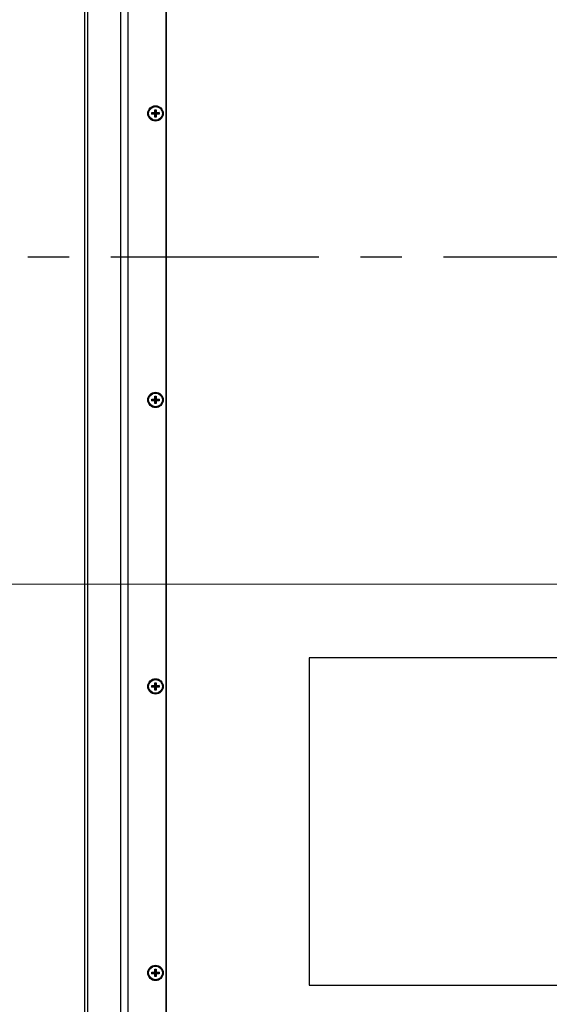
# Model space of a CAD drawing. Header units: millimetres. Extents: x 0 to 844, y -2 to 552.
# Tile 52 of 151: x 555 to 588, y 195 to 255. Entities that reach past the tile are written whole.
import ezdxf

# ---------------------------------------------------------------- set-up
doc = ezdxf.new("R2010")
doc.units = ezdxf.units.MM
doc.linetypes.add('CENTERX2', pattern=[20.32, 12.7, -2.54, 2.54, -2.54])
doc.styles.add('SLDTEXTSTYLE0', font='GOTHIC.TTF', dxfattribs={"width": 0.913})
doc.styles.get("Standard").update_dxf_attribs({"font": 'GOTHIC.TTF'})
doc.dimstyles.new('SLDDIMSTYLE3', dxfattribs={"dimtxt": 0.18, "dimasz": 3.9624, "dimexe": 0, "dimexo": 0.0625, "dimgap": 0, "dimtad": 0, "dimtih": 1, "dimtoh": 1, "dimdec": 0, "dimrnd": 1e-09, "dimzin": 0, "dimdsep": 46, "dimtxsty": 'STANDARD', "dimsah": 1, "dimcen": 0.09, "dimadec": 0, "dimazin": 0, "dimtfac": 3.9624, "dimtdec": 0, "dimtofl": 0, "dimtmove": 0, "dimatfit": 3, "dimfxl": 1, "dimfrac": 2, "dimtolj": 1, "dimtzin": 0, "dimarcsym": 0})
doc.dimstyles.new('SLDDIMSTYLE4', dxfattribs={"dimtxt": 3.5, "dimasz": 3.9624, "dimexe": 0, "dimexo": 0.0625, "dimgap": 0.875, "dimtad": 0, "dimtih": 1, "dimtoh": 1, "dimdec": 1, "dimlfac": 10, "dimrnd": 1e-09, "dimzin": 4, "dimdsep": 46, "dimtxsty": 'SLDTEXTSTYLE0', "dimsah": 1, "dimcen": 0.09, "dimadec": 0, "dimazin": 1, "dimtfac": 1, "dimtdec": 1, "dimtmove": 0, "dimatfit": 0, "dimfxl": 1, "dimfrac": 2, "dimtolj": 1, "dimtzin": 12, "dimarcsym": 0})
doc.dimstyles.new('SLDDIMSTYLE6', dxfattribs={"dimtxt": 3.5, "dimasz": 3.9624, "dimexe": 0, "dimexo": 0.0625, "dimgap": 0.875, "dimtad": 0, "dimtih": 1, "dimtoh": 1, "dimdec": 1, "dimlfac": 10, "dimrnd": 1e-09, "dimzin": 4, "dimdsep": 46, "dimtxsty": 'SLDTEXTSTYLE0', "dimsah": 1, "dimcen": 0.09, "dimadec": 0, "dimazin": 1, "dimtfac": 1, "dimtdec": 1, "dimtofl": 0, "dimtmove": 0, "dimatfit": 3, "dimfxl": 1, "dimfrac": 2, "dimtolj": 1, "dimtzin": 12, "dimarcsym": 0})

# ---------------------------------------------------------------- blocks, each defined once
blk = doc.blocks.new('_D_11')
at = {"color": 7, "linetype": 'Continuous', "lineweight": 0}
for p, q in [((545.882, 260.325), (545.882, 273.025)), ((641.076, 260.325), (542.707, 260.325)), ((541.357, 255.433), (540.29, 255.433)), ((540.29, 255.433), (540.29, 249.877)), ((550.408, 255.433), (551.475, 255.433)), ((551.475, 255.433), (551.475, 249.877)), ((540.29, 249.877), (541.357, 249.877)), ((551.475, 249.877), (550.408, 249.877)), ((545.882, 240.325), (545.882, 227.625))]:
    blk.add_line(p, q, dxfattribs=at)
at = {"color": 7, "linetype": 'Continuous', "lineweight": 18}
for points in [[(545.882, 260.325), (546.543, 264.288), (545.222, 264.288)], [(545.882, 240.325), (545.222, 236.363), (546.543, 236.363)]]:
    blk.add_solid(points, dxfattribs=at)
at = {"color": 7, "linetype": 'Continuous', "lineweight": 18, "char_height": 3.5, "attachment_point": 1, "style": 'SLDTEXTSTYLE0'}
for s, insert in [('7.87', (541.357, 254.348)), ('200.0', (540.064, 249.111))]:
    blk.add_mtext(s, dxfattribs=dict(at, insert=insert))
blk = doc.blocks.new('_D_18')
at = {"color": 7, "linetype": 'Continuous', "lineweight": 0}
for p, q in [((641.076, 260.325), (526.72, 260.325)), ((529.895, 260.325), (529.895, 245.05)), ((524.077, 244.339), (523.01, 244.339)), ((523.01, 244.339), (523.01, 238.782)), ((535.714, 244.339), (536.78, 244.339)), ((536.78, 244.339), (536.78, 238.782)), ((523.01, 238.782), (524.077, 238.782)), ((536.78, 238.782), (535.714, 238.782)), ((529.895, 220.325), (529.895, 233.546)), ((641.076, 220.325), (526.72, 220.325))]:
    blk.add_line(p, q, dxfattribs=at)
at = {"color": 7, "linetype": 'Continuous', "lineweight": 18}
for points in [[(529.895, 260.325), (529.235, 256.363), (530.556, 256.363)], [(529.895, 220.325), (530.556, 224.288), (529.235, 224.288)]]:
    blk.add_solid(points, dxfattribs=at)
at = {"color": 7, "linetype": 'Continuous', "lineweight": 18, "char_height": 3.5, "attachment_point": 1, "style": 'SLDTEXTSTYLE0'}
for s, insert in [('15.75', (524.077, 243.253)), ('400.0', (524.077, 238.016))]:
    blk.add_mtext(s, dxfattribs=dict(at, insert=insert))

msp = doc.modelspace()

# ---------------------------------------------------------------- linework, layer by layer
at = {"color": 7, "linetype": 'Continuous', "lineweight": 25}
for p, q in [((559.306, 304.615), (559.306, 176.035)), ((559.492, 304.429), (559.492, 176.221)), ((561.508, 302.413), (561.508, 178.237)), ((561.957, 301.964), (561.957, 178.686)), ((564.281, 299.641), (564.281, 181.01)), ((564.306, 299.615), (564.306, 181.035)), ((563.433, 249.123), (563.608, 249.123)), ((563.433, 249.027), (563.433, 249.123)), ((563.433, 249.123), (563.632, 249.099)), ((563.433, 249.027), (563.632, 249.051)), ((563.608, 249.027), (563.433, 249.027)), ((563.608, 249.298), (563.704, 249.298)), ((563.608, 249.123), (563.608, 249.298)), ((563.608, 249.298), (563.632, 249.099)), ((563.608, 249.123), (563.632, 249.099)), ((563.608, 248.852), (563.632, 249.051)), ((563.632, 249.051), (563.608, 249.027)), ((563.608, 248.852), (563.608, 249.027)), ((563.632, 249.099), (563.68, 249.099)), ((563.632, 249.051), (563.632, 249.099)), ((563.68, 249.051), (563.632, 249.051)), ((563.704, 249.298), (563.68, 249.099)), ((563.68, 249.099), (563.704, 249.123)), ((563.879, 249.123), (563.68, 249.099)), ((563.68, 249.099), (563.68, 249.051)), ((563.704, 249.027), (563.68, 249.051)), ((563.879, 249.027), (563.68, 249.051)), ((563.704, 248.852), (563.68, 249.051)), ((563.704, 249.298), (563.704, 249.123)), ((563.704, 249.123), (563.879, 249.123)), ((563.704, 249.027), (563.704, 248.852)), ((563.879, 249.027), (563.704, 249.027)), ((563.879, 249.123), (563.879, 249.027)), ((563.704, 248.852), (563.608, 248.852)), ((563.433, 231.623), (563.608, 231.623)), ((563.433, 231.527), (563.433, 231.623)), ((563.433, 231.623), (563.632, 231.599)), ((563.433, 231.527), (563.632, 231.551)), ((563.608, 231.798), (563.704, 231.798)), ((563.608, 231.623), (563.608, 231.798)), ((563.608, 231.798), (563.632, 231.599)), ((563.608, 231.623), (563.632, 231.599)), ((563.632, 231.551), (563.608, 231.527)), ((563.608, 231.352), (563.632, 231.551)), ((563.632, 231.551), (563.632, 231.599)), ((563.632, 231.599), (563.68, 231.599)), ((563.68, 231.551), (563.632, 231.551)), ((563.704, 231.798), (563.68, 231.599)), ((563.68, 231.599), (563.704, 231.623)), ((563.879, 231.623), (563.68, 231.599)), ((563.68, 231.599), (563.68, 231.551)), ((563.704, 231.527), (563.68, 231.551)), ((563.879, 231.527), (563.68, 231.551)), ((563.704, 231.352), (563.68, 231.551)), ((563.704, 231.798), (563.704, 231.623)), ((563.704, 231.623), (563.879, 231.623)), ((563.879, 231.623), (563.879, 231.527)), ((563.608, 231.527), (563.433, 231.527)), ((563.608, 231.352), (563.608, 231.527)), ((563.704, 231.352), (563.608, 231.352)), ((563.704, 231.527), (563.704, 231.352)), ((563.879, 231.527), (563.704, 231.527)), ((573.046, 215.825), (573.046, 195.825)), ((599.846, 215.825), (573.046, 215.825)), ((563.433, 214.123), (563.608, 214.123)), ((563.433, 214.027), (563.433, 214.123)), ((563.433, 214.123), (563.632, 214.099)), ((563.608, 214.298), (563.704, 214.298)), ((563.608, 214.123), (563.608, 214.298)), ((563.608, 214.298), (563.632, 214.099)), ((563.608, 214.123), (563.632, 214.099)), ((563.704, 214.298), (563.68, 214.099)), ((563.68, 214.099), (563.704, 214.123)), ((563.879, 214.123), (563.68, 214.099)), ((563.704, 214.298), (563.704, 214.123)), ((563.704, 214.123), (563.879, 214.123)), ((563.879, 214.123), (563.879, 214.027)), ((563.433, 214.027), (563.632, 214.051)), ((563.608, 214.027), (563.433, 214.027)), ((563.632, 214.051), (563.608, 214.027)), ((563.608, 213.852), (563.632, 214.051)), ((563.608, 213.852), (563.608, 214.027)), ((563.704, 213.852), (563.608, 213.852)), ((563.632, 214.099), (563.68, 214.099)), ((563.632, 214.051), (563.632, 214.099)), ((563.68, 214.051), (563.632, 214.051)), ((563.68, 214.099), (563.68, 214.051)), ((563.879, 214.027), (563.68, 214.051)), ((563.704, 214.027), (563.68, 214.051)), ((563.704, 213.852), (563.68, 214.051)), ((563.704, 214.027), (563.704, 213.852)), ((563.879, 214.027), (563.704, 214.027)), ((563.608, 196.798), (563.704, 196.798)), ((563.608, 196.623), (563.608, 196.798)), ((563.608, 196.798), (563.632, 196.599)), ((563.704, 196.798), (563.68, 196.599)), ((563.704, 196.798), (563.704, 196.623)), ((563.433, 196.623), (563.608, 196.623)), ((563.433, 196.527), (563.433, 196.623)), ((563.433, 196.623), (563.632, 196.599)), ((563.433, 196.527), (563.632, 196.551)), ((563.608, 196.527), (563.433, 196.527)), ((563.608, 196.623), (563.632, 196.599)), ((563.608, 196.352), (563.632, 196.551)), ((563.632, 196.551), (563.608, 196.527)), ((563.608, 196.352), (563.608, 196.527)), ((563.704, 196.352), (563.608, 196.352)), ((563.632, 196.599), (563.68, 196.599)), ((563.632, 196.551), (563.632, 196.599)), ((563.68, 196.551), (563.632, 196.551)), ((563.879, 196.623), (563.68, 196.599)), ((563.68, 196.599), (563.704, 196.623)), ((563.68, 196.599), (563.68, 196.551)), ((563.704, 196.527), (563.68, 196.551)), ((563.879, 196.527), (563.68, 196.551)), ((563.704, 196.352), (563.68, 196.551)), ((563.704, 196.623), (563.879, 196.623)), ((563.704, 196.527), (563.704, 196.352)), ((563.879, 196.527), (563.704, 196.527)), ((563.879, 196.623), (563.879, 196.527)), ((573.046, 195.825), (599.846, 195.825))]:
    msp.add_line(p, q, dxfattribs=at)
at = {"color": 7, "linetype": 'CENTERX2', "lineweight": 25}
msp.add_line((540.609, 240.325), (809.573, 240.325), dxfattribs=at)
at = {"color": 7, "linetype": 'Continuous', "lineweight": 25}
for centre, radius in [((563.656, 249.075), 0.47), ((563.656, 249.075), 0.42), ((563.656, 231.575), 0.47), ((563.656, 231.575), 0.42), ((563.656, 214.075), 0.47), ((563.656, 214.075), 0.42), ((563.656, 196.575), 0.47), ((563.656, 196.575), 0.42)]:
    msp.add_circle(centre, radius, dxfattribs=at)

# ---------------------------------------------------------------- dimensions: what is measured, and where the dimension line sits
at = {"color": 7, "linetype": 'Continuous', "lineweight": 18}
for base, p1, p2, dimstyle, picture, middle in [((545.882, 240.325), (642.346, 260.325), (540.609, 240.325), 'SLDDIMSTYLE4', '_D_11', (545.882, 250.392)), ((529.895, 260.325), (642.346, 220.325), (642.346, 260.325), 'SLDDIMSTYLE6', '_D_18', (529.895, 239.298))]:
    dim = msp.add_linear_dim(base=base, p1=p1, p2=p2, angle=90, dimstyle=dimstyle, dxfattribs=at)
    dim.commit()
    dim.dimension.update_dxf_attribs({"geometry": picture, "text_midpoint": middle, "dimtype": 160})

# ---------------------------------------------------------------- leaders
at = {"color": 7, "linetype": 'Continuous', "lineweight": 0}
msp.add_leader([(600.989, 253.839), (571.781, 313.776), (565.431, 313.776)], dimstyle='SLDDIMSTYLE3', dxfattribs=at)

doc.saveas('drawing.dxf')
